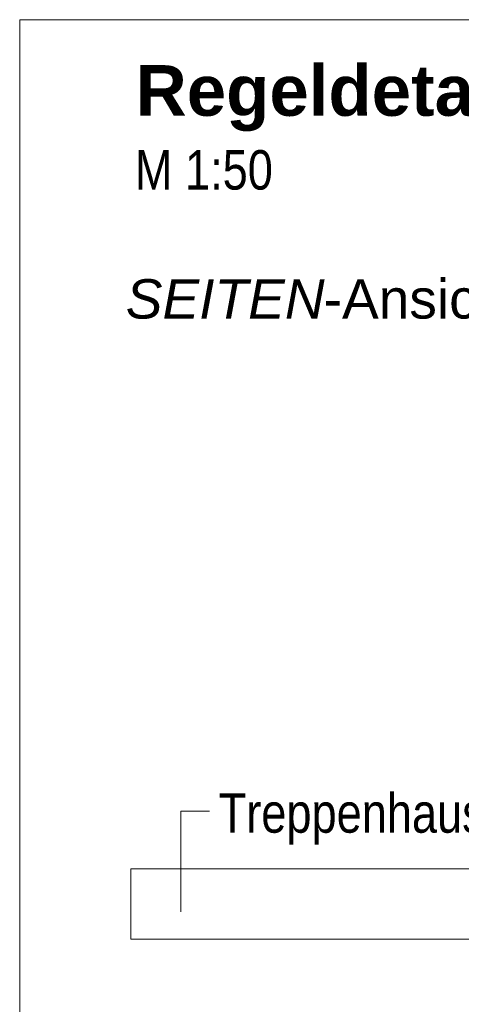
# Model space of a CAD drawing. Extents: x -620 to 300, y 62 to 1112.
# Tile 171 of 256: x 121 to 137, y 778 to 813. Entities that reach past the tile are written whole.
import ezdxf
from ezdxf.lldxf.tags import DXFTag

# ---------------------------------------------------------------- set-up
doc = ezdxf.new("R2010")
doc.units = 0
doc.layers.get('0').update_dxf_attribs({"lineweight": 13})
doc.layers.add('E_Detail_Beschriftung', color=7, linetype='Continuous', lineweight=13, true_color=0x009900)
doc.layers.add('E_Detail_Linie_Text_Bem', color=7, linetype='Continuous', lineweight=13)
doc.styles.get("Standard").update_dxf_attribs({"font": 'ARIALN.TTF'})
tags = doc.linetypes.add('fein_strichliert-A06G9SFU8I', pattern=[4, 1, -2, 1]).pattern_tags.tags
tags[8:9] = [DXFTag(74, 4), DXFTag(75, 0), DXFTag(340, '0'), DXFTag(46, 0.0), DXFTag(50, 0.0), DXFTag(44, 0.0), DXFTag(45, 0.0)]
tags[6:7] = [DXFTag(74, 4), DXFTag(75, 0), DXFTag(340, '0'), DXFTag(46, 0.0), DXFTag(50, 0.0), DXFTag(44, 0.0), DXFTag(45, 0.0)]
tags[4:5] = [DXFTag(74, 4), DXFTag(75, 0), DXFTag(340, '0'), DXFTag(46, 0.0), DXFTag(50, 0.0), DXFTag(44, 0.0), DXFTag(45, 0.0)]

# ---------------------------------------------------------------- blocks, each defined once
blk = doc.blocks.new('Referenz-A06G9SFV8I')
at = {"layer": 'E_Detail_Linie_Text_Bem', "linetype": 'fein_strichliert-A06G9SFU8I', "ltscale": 0.65}
for p, q in [((183.901, 812.841), (121.132, 812.841)), ((121.132, 812.841), (121.132, 751.524))]:
    blk.add_line(p, q, dxfattribs=at)
at = {"layer": 'E_Detail_Linie_Text_Bem', "color": 0, "linetype": 'Continuous', "ltscale": 0.13}
for p, q in [((126.85, 781.141), (126.85, 784.708)), ((126.85, 784.708), (127.869, 784.708))]:
    blk.add_line(p, q, dxfattribs=at)
at = {"layer": 'E_Detail_Linie_Text_Bem', "linetype": 'Continuous', "ltscale": 0.13}
for p, q in [((125.084, 780.163), (125.084, 782.663)), ((125.084, 782.663), (159.184, 782.663)), ((130.984, 780.163), (125.084, 780.163)), ((131.184, 780.163), (130.984, 780.163)), ((159.184, 780.163), (131.184, 780.163))]:
    blk.add_line(p, q, dxfattribs=at)
at = {"layer": 'E_Detail_Beschriftung', "color": 1, "linetype": 'Continuous', "lineweight": 35, "ltscale": 0.35, "true_color": 0xff0000, "insert": (125.25, 811.225), "char_height": 1.8, "attachment_point": 1}
blk.add_mtext('{\\fArial|b1|i0;Regeldetail}', dxfattribs=at)
at = {"layer": 'E_Detail_Beschriftung', "linetype": 'Continuous', "ltscale": 0.13, "char_height": 1.4, "attachment_point": 1}
for s, insert in [('{\\fArial Narrow;M 1:50}', (125.22, 808.204)), ('{\\fArial Narrow;Treppenhauspodest}', (128.199, 785.348))]:
    blk.add_mtext(s, dxfattribs=dict(at, insert=insert))
at = {"layer": 'E_Detail_Beschriftung', "linetype": 'Continuous', "lineweight": -2, "ltscale": 0.25, "char_height": 1.4, "attachment_point": 1}
for s, insert in [('{\\fArial|b0|i1;SEITEN}', (124.898, 803.619)), ('{\\fArial;-Ansicht}', (131.928, 803.619))]:
    blk.add_mtext(s, dxfattribs=dict(at, insert=insert))

msp = doc.modelspace()

# ---------------------------------------------------------------- block references
at = {"color": 8, "lineweight": 25, "ltscale": 0.25, "true_color": 0x808080}
msp.add_blockref('Referenz-A06G9SFV8I', (0, 0), dxfattribs=at)

doc.saveas('drawing.dxf')
